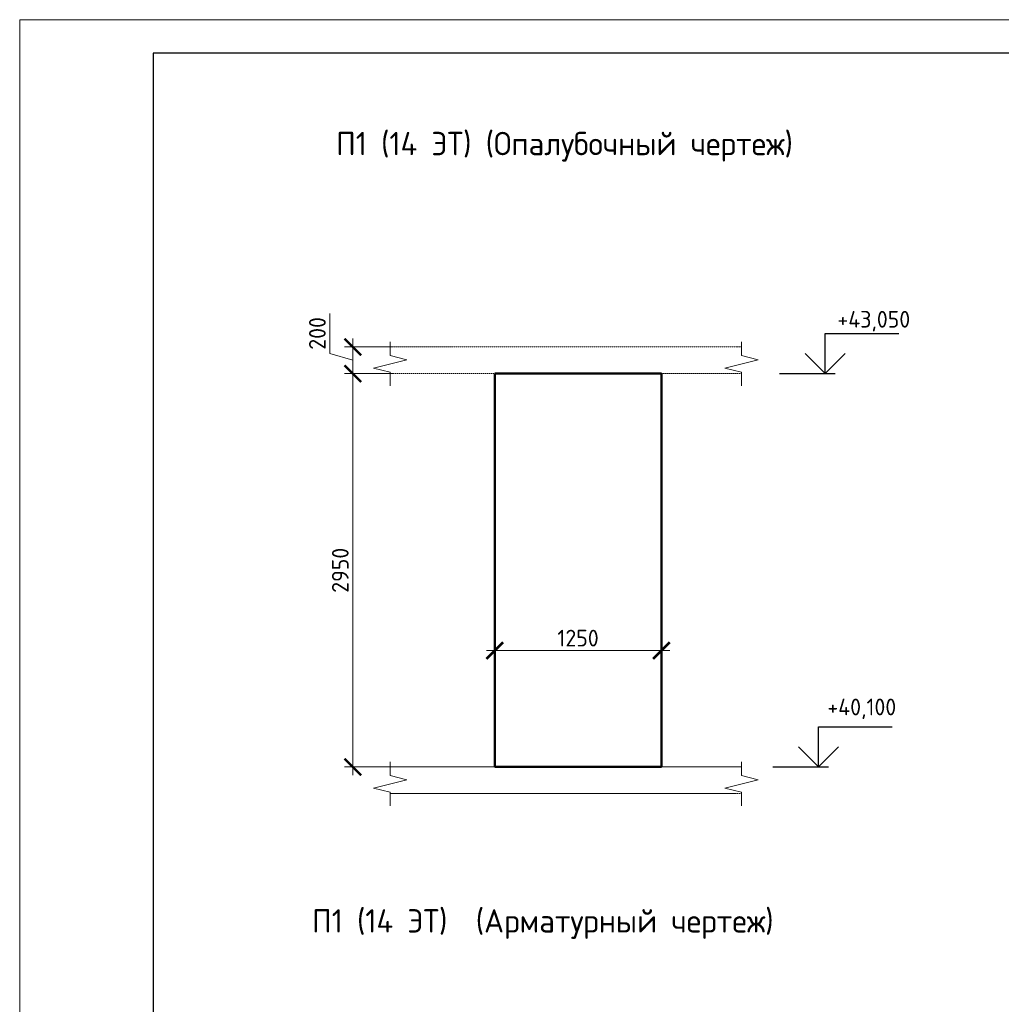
# Model space of a CAD drawing. Header units: millimetres. Extents: x 369815 to 1481759, y -423071 to -27917.
# Tile 48 of 256: x 497794 to 512519, y -315946 to -301178. Entities that reach past the tile are written whole.
import ezdxf

# ---------------------------------------------------------------- set-up
doc = ezdxf.new("R2010")
doc.units = ezdxf.units.MM
doc.linetypes.add('01 Штриховая _4 мм_', pattern=[6, 3.5, -2.5])
for name, color, linetype, lineweight in [('AF_Perekritie', 90, 'Continuous', 18), ('AF_Stena', 90, 'Continuous', 18), ('KR_Fundament', 253, 'Continuous', 18), ('РАЗМЕРЫ', 1, 'Continuous', 9), ('ТОНКИЕ', 7, 'Continuous', 9)]:
    doc.layers.add(name, color=color, linetype=linetype, lineweight=lineweight)
doc.layers.add('ТОЛСТЫЕ_ОСНОВНЫЕ', color=6, linetype='Continuous')
doc.styles.add('GOST-2.304_Type-B', font='GOST_Common.ttf')
doc.dimstyles.new('мой 25', dxfattribs={"dimscale": 100, "dimtxt": 2.5, "dimasz": 2.5, "dimexe": 1.25, "dimexo": 0.625, "dimtad": 1, "dimdec": 0, "dimlfac": 0.5, "dimtxsty": 'GOST-2.304_Type-B', "dimblk": 'ARCHTICK', "dimcen": 2.5, "dimdle": 1.25, "dimaunit": 1, "dimadec": 1, "dimazin": 2, "dimtfac": 1, "dimtdec": 0, "dimtmove": 1, "dimatfit": 3, "dimfxl": 6, "dimfxlon": 1, "dimtfill": 1, "dimlwd": -1, "dimlwe": -1, "dimarcsym": 0})

# ---------------------------------------------------------------- blocks, each defined once
blk = doc.blocks.new('_ArchTick')
at = {"color": 0, "linetype": 'ByBlock', "const_width": 0.15}
blk.add_lwpolyline([(-0.5, -0.5), (0.5, 0.5)], dxfattribs=at)
blk = doc.blocks.new('*D1542')
at = {"layer": 'DEFPOINTS', "color": 0, "transparency": 16777216}
for p in [(504920, -308843), (507420, -308843), (507420, -310641)]:
    blk.add_point(p, dxfattribs=at)
at = {"layer": 'РАЗМЕРЫ', "color": 0, "linetype": 'Continuous', "transparency": 16777216}
for p, q in [((504920, -310041), (504920, -310766)), ((507420, -310041), (507420, -310766)), ((504795, -310641), (507545, -310641))]:
    blk.add_line(p, q, dxfattribs=at)
at = {"layer": 'РАЗМЕРЫ', "color": 0, "transparency": 16777216, "xscale": 250, "yscale": 250, "zscale": 250, "rotation": 180}
blk.add_blockref('_ArchTick', (504920, -310641), dxfattribs=at)
at = {"layer": 'РАЗМЕРЫ', "color": 0, "transparency": 16777216, "xscale": 250, "yscale": 250, "zscale": 250}
blk.add_blockref('_ArchTick', (507420, -310641), dxfattribs=at)
at = {"layer": 'РАЗМЕРЫ', "color": 0, "transparency": 16777216, "insert": (506170, -310453), "char_height": 250, "attachment_point": 5, "style": 'GOST-2.304_Type-B', "bg_fill": 3, "box_fill_scale": 1.1, "bg_fill_color": 256, "bg_fill_true_color": 13158600, "bg_fill_transparency": 0}
blk.add_mtext('1250', dxfattribs=at)
blk = doc.blocks.new('*D1568')
at = {"layer": 'DEFPOINTS', "color": 0, "transparency": 16777216}
for p in [(503710, -306086), (502791, -306486), (503710, -306486)]:
    blk.add_point(p, dxfattribs=at)
at = {"layer": 'РАЗМЕРЫ', "color": 0, "linetype": 'Continuous', "transparency": 16777216}
for p, q in [((502447, -306183), (502447, -305583)), ((502791, -305961), (502791, -306611)), ((503391, -306086), (502666, -306086)), ((502791, -306286), (502447, -306183)), ((503391, -306486), (502666, -306486))]:
    blk.add_line(p, q, dxfattribs=at)
at = {"layer": 'РАЗМЕРЫ', "color": 0, "transparency": 16777216, "xscale": 250, "yscale": 250, "zscale": 250}
for p, rotation in [((502791, -306086), 90), ((502791, -306486), 270)]:
    blk.add_blockref('_ArchTick', p, dxfattribs=dict(at, rotation=rotation))
at = {"layer": 'РАЗМЕРЫ', "color": 0, "transparency": 16777216, "insert": (502259, -305883), "char_height": 250, "attachment_point": 5, "rotation": 90, "style": 'GOST-2.304_Type-B', "bg_fill": 3, "box_fill_scale": 1.1, "bg_fill_color": 256, "bg_fill_true_color": 13158600, "bg_fill_transparency": 0}
blk.add_mtext('200', dxfattribs=at)
blk = doc.blocks.new('*D1569')
at = {"layer": 'DEFPOINTS', "color": 0, "transparency": 16777216}
for p in [(503710, -306486), (502791, -312386), (504268, -312386)]:
    blk.add_point(p, dxfattribs=at)
at = {"layer": 'РАЗМЕРЫ', "color": 0, "linetype": 'Continuous', "transparency": 16777216}
for p, q in [((502791, -306361), (502791, -312511)), ((503391, -306486), (502666, -306486)), ((503391, -312386), (502666, -312386))]:
    blk.add_line(p, q, dxfattribs=at)
at = {"layer": 'РАЗМЕРЫ', "color": 0, "transparency": 16777216, "xscale": 250, "yscale": 250, "zscale": 250}
for p, rotation in [((502791, -306486), 90), ((502791, -312386), 270)]:
    blk.add_blockref('_ArchTick', p, dxfattribs=dict(at, rotation=rotation))
at = {"layer": 'РАЗМЕРЫ', "color": 0, "transparency": 16777216, "insert": (502603, -309436), "char_height": 250, "attachment_point": 5, "rotation": 90, "style": 'GOST-2.304_Type-B', "bg_fill": 3, "box_fill_scale": 1.1, "bg_fill_color": 256, "bg_fill_true_color": 13158600, "bg_fill_transparency": 0}
blk.add_mtext('2950', dxfattribs=at)
blk = doc.blocks.new('*U78')
at = {"layer": 'ТОЛСТЫЕ_ОСНОВНЫЕ', "color": 6}
blk.add_lwpolyline([(20, 5), (415, 5), (415, 292), (20, 292)], close=True, dxfattribs=at)
at = {"layer": 'ТОНКИЕ'}
blk.add_lwpolyline([(0, 0), (420, 0), (420, 297), (0, 297)], close=True, dxfattribs=at)

msp = doc.modelspace()

# ---------------------------------------------------------------- linework, layer by layer
at = {"elevation": 3100}
for points in [[(509875.7, -305886), (510980.9, -305886)], [(509875.7, -306486), (509875.7, -305886)], [(510175.7, -306186), (509875.7, -306486), (509575.7, -306186)], [(509191.1, -306486), (510025.7, -306486)], [(509778.9, -311786), (510884.2, -311786)], [(509778.9, -312386), (509778.9, -311786)], [(510078.9, -312086), (509778.9, -312386), (509478.9, -312086)], [(509094.3, -312386), (509928.9, -312386)]]:
    msp.add_lwpolyline(points, dxfattribs=at)
at = {"layer": 'AF_Perekritie', "linetype": '01 Штриховая _4 мм_', "lineweight": 9}
for p, q in [((508539.9, -306086, 3100), (503349.1, -306086, 3100)), ((508540, -306086, 3100), (508621.3, -306086, 3100)), ((503349.1, -306486, 3100), (508539.9, -306486, 3100)), ((508621.3, -306486, 3100), (508540, -306486, 3100)), ((508540, -312386, 3100), (508621.3, -312386, 3100)), ((508621.3, -312786, 3100), (508540, -312786, 3100))]:
    msp.add_line(p, q, dxfattribs=at)
at = {"layer": 'AF_Stena', "lineweight": 50}
for p, q in [((507419.8, -306486, 3100), (504919.8, -306486, 3100)), ((504919.8, -306486, 3100), (504919.8, -312386, 3100)), ((507419.8, -312386, 3100), (507419.8, -306486, 3100)), ((504919.8, -312386, 3100), (507419.8, -312386, 3100))]:
    msp.add_line(p, q, dxfattribs=at)
at = {"layer": 'AF_Stena', "lineweight": 20, "elevation": 3100}
for points in [[(503349.1, -306161), (503349.1, -306011)], [(508621.3, -306161), (508621.3, -306011)], [(503599.1, -306278.5), (503099.1, -306403.5)], [(503349.1, -306161), (503349.1, -306216)], [(503349.1, -306216), (503599.1, -306278.5)], [(508871.3, -306278.5), (508371.3, -306403.5)], [(508621.3, -306161), (508621.3, -306216)], [(508621.3, -306216), (508871.3, -306278.5)], [(503099.1, -306403.5), (503349.1, -306466)], [(508371.3, -306403.5), (508621.3, -306466)], [(503349.1, -306466), (503349.1, -306521)], [(503349.1, -306521), (503349.1, -306671)], [(508621.3, -306466), (508621.3, -306521)], [(508621.3, -306521), (508621.3, -306671)], [(508621.3, -312461), (508621.3, -312311)], [(508621.3, -312461), (508621.3, -312516)], [(508871.3, -312578.5), (508371.3, -312703.5)], [(508621.3, -312516), (508871.3, -312578.5)], [(503099.1, -312703.5), (503349.1, -312766)], [(503349.1, -312766), (503349.1, -312821)], [(508371.3, -312703.5), (508621.3, -312766)], [(508621.3, -312766), (508621.3, -312821)], [(503349.1, -312821), (503349.1, -312971)], [(508621.3, -312821), (508621.3, -312971)]]:
    msp.add_lwpolyline(points, dxfattribs=at)
at = {"layer": 'KR_Fundament', "lineweight": 9}
for p, q in [((508621.3, -312386, 3100), (503349.1, -312386, 3100)), ((503349.1, -312786, 3100), (508539.9, -312786, 3100))]:
    msp.add_line(p, q, dxfattribs=at)

# ---------------------------------------------------------------- texts
at = {"style": 'GOST-2.304_Type-B'}
for s, p in [('+43,050', (510061.6, -305796, 3100)), ('+40,100', (509910.5, -311611.1, 3100))]:
    msp.add_text(s, height=250, dxfattribs=at).set_placement(p)
at = {"layer": 'РАЗМЕРЫ', "char_height": 350, "attachment_point": 5, "style": 'GOST-2.304_Type-B'}
for s, width, insert in [('П1 (14 ЭТ) (Опалубочный чертеж)', 9816.088, (505966.8, -303083.3, 3100)), ('П1 (14 ЭТ)  (Арматурный чертеж)', 10326.693, (505641, -314742.2, 3100))]:
    msp.add_mtext_dynamic_manual_height_columns(s, width=width, gutter_width=625, heights=[0], dxfattribs=dict(at, insert=insert))

# ---------------------------------------------------------------- next in the draw order: dimensions: what is measured, and where the dimension line sits
at = {"layer": 'РАЗМЕРЫ', "color": 146}
dim = msp.add_linear_dim(base=(502790.6, -306486, 3100), p1=(503709.5, -306086, 3100), p2=(503709.5, -306486, 3100), angle=90, dimstyle='мой 25', dxfattribs=at)
dim.commit()
dim.dimension.update_dxf_attribs({"geometry": '*D1568', "text_midpoint": (502259.3, -306120.4, 3100)})
at = {"layer": 'РАЗМЕРЫ', "color": 146, "true_color": 0x006272}
dim = msp.add_linear_dim(base=(507419.8, -310640.8, 3100), p1=(504919.8, -308842.7, 3100), p2=(507419.8, -308842.7, 3100), dimstyle='мой 25', dxfattribs=at)
dim.commit()
dim.dimension.update_dxf_attribs({"geometry": '*D1542', "text_midpoint": (506169.8, -310453.3, 3100)})

# ---------------------------------------------------------------- next in the draw order: dimensions: what is measured, and where the dimension line sits
at = {"layer": 'РАЗМЕРЫ', "color": 146}
dim = msp.add_linear_dim(base=(502790.6, -312386, 3100), p1=(503709.5, -306486, 3100), p2=(504268.2, -312386, 3100), angle=90, dimstyle='мой 25', dxfattribs=at)
dim.commit()
dim.dimension.update_dxf_attribs({"geometry": '*D1569', "text_midpoint": (502603.1, -309436, 3100)})

# ---------------------------------------------------------------- next in the draw order: linework, layer by layer
at = {"layer": 'AF_Stena', "lineweight": 20, "elevation": 3100}
for points in [[(503349.1, -312461), (503349.1, -312311)], [(503349.1, -312461), (503349.1, -312516)], [(503599.1, -312578.5), (503099.1, -312703.5)], [(503349.1, -312516), (503599.1, -312578.5)]]:
    msp.add_lwpolyline(points, dxfattribs=at)
at = {"layer": 'KR_Fundament', "lineweight": 9}
msp.add_line((508539.9, -312386, 3100), (503349.1, -312386, 3100), dxfattribs=at)

# ---------------------------------------------------------------- next in the draw order: block references
at = {"xscale": 100, "yscale": 100, "zscale": 100}
msp.add_blockref('*U78', (497793.5, -330877.6, 3100), dxfattribs=at)

doc.saveas('drawing.dxf')
